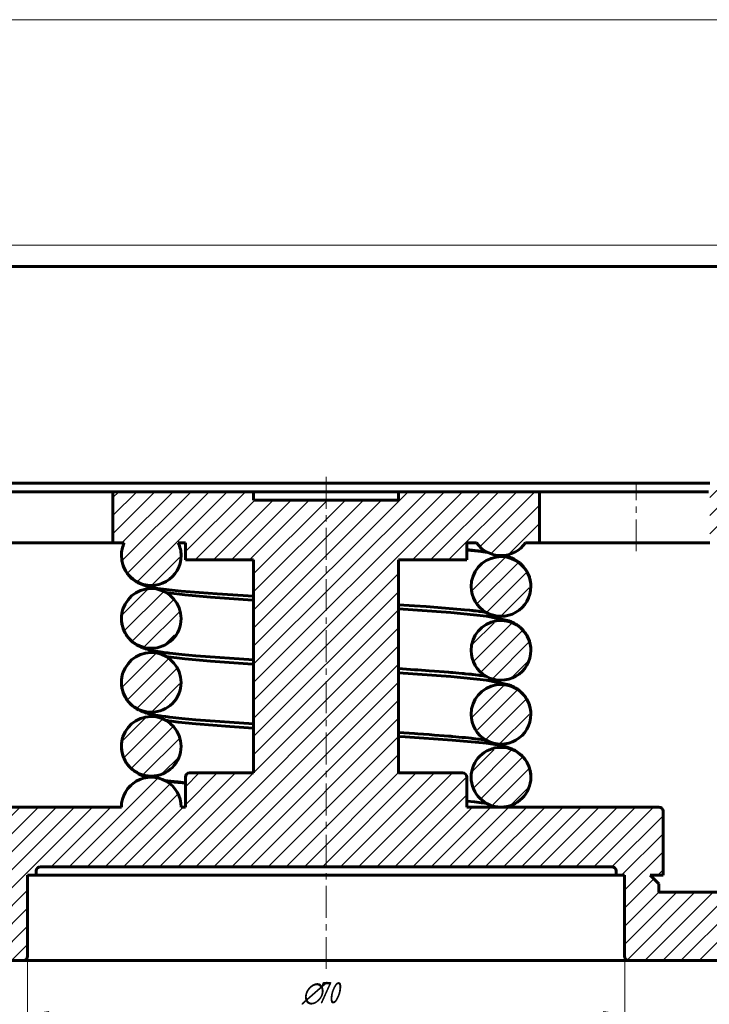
# Model space of a CAD drawing. Header units: millimetres. Extents: x 0 to 469, y 0 to 350.
# Tile 3 of 4: x 144 to 306, y 119 to 350. Entities that reach past the tile are written whole.
import ezdxf

# ---------------------------------------------------------------- set-up
doc = ezdxf.new("R2010")
doc.units = ezdxf.units.MM
for name, pattern in [('K5LT_AXLED', [12, 7.5, -1.5, 1.5, -1.5]), ('K5LT_BASIC', [0]), ('K5LT_THIN', [0]), ('K5LT_THIN_INCLUDED_TO_HATCHING', [0])]:
    doc.linetypes.add(name, pattern=pattern)
doc.layers.add('Системный слой', color=7, linetype='Continuous')
doc.layers.add('Системный слой (1)', color=7, linetype='Continuous', true_color=0x6c6c6c)
doc.styles.add('KDIMTEXTSTYLE', font='GOST_AU.SHX', dxfattribs={"width": 0.96, "oblique": 15, "height": 5})
doc.styles.add('KTEXTSTYLE', font='GOST_AU.SHX', dxfattribs={"width": 0.96, "height": 5})
doc.dimstyles.new('KDIMSTYLE (2.00)', dxfattribs={"dimtxt": 5, "dimasz": 1, "dimexe": 2, "dimexo": 0, "dimgap": 1, "dimtad": 1, "dimlfac": 0.5, "dimtxsty": 'KDIMTEXTSTYLE', "dimsah": 1, "dimcen": 0, "dimdle": 1, "dimadec": 0, "dimazin": 0, "dimtfac": 0.667, "dimtmove": 0, "dimatfit": 3, "dimfxl": 1, "dimtvp": 1, "dimtolj": 1, "dimtzin": 0, "dimarcsym": 0})

# ---------------------------------------------------------------- blocks, each defined once
blk = doc.blocks.new('U0')
at = {"layer": 'Системный слой (1)', "color": 143, "linetype": 'K5LT_BASIC', "lineweight": 60, "true_color": 0x33acca}
for start, end in [(154.6231, 180.0043), (0.0181, 25.3769), (180.0043, 0.0181)]:
    blk.add_arc((174.67, 224.17), 7, start, end, dxfattribs=at)
blk = doc.blocks.new('U1')
at = {"layer": 'Системный слой (1)', "color": 143, "linetype": 'K5LT_BASIC', "lineweight": 60, "true_color": 0x33acca}
for start, end in [(18.3359, 180.0089), (0.0988, 18.3359), (180.0089, 0.0988)]:
    blk.add_arc((256.67, 186.92), 7, start, end, dxfattribs=at)
blk = doc.blocks.new('U2')
at = {"layer": 'Системный слой (1)', "color": 143, "linetype": 'K5LT_BASIC', "lineweight": 60, "true_color": 0x33acca}
for start, end in [(0.0054, 161.6641), (161.6641, 180.0092), (180.0092, 0.0054)]:
    blk.add_arc((174.67, 194.42), 7, start, end, dxfattribs=at)
blk = doc.blocks.new('U3')
at = {"layer": 'Системный слой (1)', "color": 143, "linetype": 'K5LT_BASIC', "lineweight": 60, "true_color": 0x33acca}
for start, end in [(0.0054, 161.6641), (161.6641, 180.0092), (180.0092, 0.0054)]:
    blk.add_arc((174.67, 209.42), 7, start, end, dxfattribs=at)
blk = doc.blocks.new('U4')
at = {"layer": 'Системный слой (1)', "color": 143, "linetype": 'K5LT_BASIC', "lineweight": 60, "true_color": 0x33acca}
for start, end in [(18.3359, 180.0089), (0.0988, 18.3359), (180.0089, 0.0988)]:
    blk.add_arc((256.67, 201.92), 7, start, end, dxfattribs=at)
blk = doc.blocks.new('U5')
at = {"layer": 'Системный слой (1)', "color": 143, "linetype": 'K5LT_BASIC', "lineweight": 60, "true_color": 0x33acca}
for start, end in [(0.0079, 180.0058), (180.0058, 270), (270, 0.0079)]:
    blk.add_arc((256.67, 172.17), 7, start, end, dxfattribs=at)
blk = doc.blocks.new('U6')
at = {"layer": 'Системный слой (1)', "color": 143, "linetype": 'K5LT_BASIC', "lineweight": 60, "true_color": 0x33acca}
for start, end in [(18.3359, 180.0089), (0.0988, 18.3359), (180.0089, 0.0988)]:
    blk.add_arc((256.67, 216.92), 7, start, end, dxfattribs=at)
blk = doc.blocks.new('U7')
at = {"layer": 'Системный слой (1)', "color": 143, "linetype": 'K5LT_BASIC', "lineweight": 60, "true_color": 0x33acca}
for start, end in [(0.0054, 161.6641), (161.6641, 180.0092), (180.0092, 0.0054)]:
    blk.add_arc((174.67, 179.42), 7, start, end, dxfattribs=at)
blk = doc.blocks.new('U8')
at = {"layer": 'Системный слой (1)', "color": 143, "linetype": 'K5LT_BASIC', "lineweight": 60, "true_color": 0x33acca}
for p, q in [((234.21, 181.63), (232.67, 181.72)), ((245.23, 180.89), (234.21, 181.63)), ((253.27, 180.13), (245.23, 180.89)), ((256.3, 179.67), (253.27, 180.13)), ((257.65, 179.37), (256.3, 179.67)), ((258.37, 179.15), (257.65, 179.37)), ((258.76, 179.01), (258.37, 179.15)), ((258.97, 178.93), (258.76, 179.01)), ((259.08, 178.88), (258.97, 178.93)), ((259.13, 178.86), (259.08, 178.88)), ((259.2, 178.83), (259.13, 178.86)), ((259.21, 178.83), (259.2, 178.83)), ((259.23, 178.82), (259.21, 178.83)), ((259.24, 178.81), (259.23, 178.82)), ((259.25, 178.81), (259.24, 178.81)), ((259.28, 178.8), (259.25, 178.81)), ((259.3, 178.79), (259.28, 178.8)), ((259.31, 178.78), (259.3, 178.79)), ((259.32, 178.78), (259.31, 178.78)), ((259.33, 178.77), (259.32, 178.78)), ((259.32, 178.78), (259.32, 178.78)), ((259.35, 178.76), (259.33, 178.77)), ((259.38, 178.75), (259.35, 178.76)), ((259.39, 178.74), (259.38, 178.75)), ((259.42, 178.73), (259.39, 178.74)), ((259.46, 178.71), (259.42, 178.73)), ((259.71, 178.59), (259.46, 178.71)), ((259.89, 178.48), (259.71, 178.59)), ((259.99, 178.43), (259.89, 178.48)), ((260.04, 178.4), (259.99, 178.43)), ((260.06, 178.39), (260.04, 178.4)), ((260.07, 178.38), (260.06, 178.39)), ((260.08, 178.38), (260.07, 178.38)), ((260.09, 178.37), (260.08, 178.38)), ((260.08, 178.38), (260.08, 178.38)), ((260.1, 178.37), (260.09, 178.37)), ((260.09, 178.37), (260.09, 178.37)), ((260.1, 178.36), (260.1, 178.37)), ((260.1, 178.37), (260.1, 178.37)), ((260.11, 178.36), (260.1, 178.36)), ((260.44, 178.15), (260.11, 178.36)), ((260.11, 178.36), (260.11, 178.36)), ((261.41, 177.38), (260.44, 178.15)), ((261.88, 176.89), (261.41, 177.38)), ((262.1, 176.63), (261.88, 176.89)), ((262.21, 176.49), (262.1, 176.63)), ((262.26, 176.42), (262.21, 176.49)), ((262.29, 176.38), (262.26, 176.42)), ((262.3, 176.36), (262.29, 176.38)), ((262.52, 176.05), (262.3, 176.36)), ((262.71, 175.74), (262.52, 176.05)), ((262.79, 175.58), (262.71, 175.74)), ((262.84, 175.5), (262.79, 175.58)), ((262.86, 175.46), (262.84, 175.5)), ((262.87, 175.44), (262.86, 175.46)), ((263.04, 175.08), (262.87, 175.44)), ((263.18, 174.74), (263.04, 175.08)), ((263.25, 174.57), (263.18, 174.74)), ((263.28, 174.48), (263.25, 174.57)), ((263.3, 174.44), (263.28, 174.48)), ((263.3, 174.41), (263.3, 174.44)), ((263.42, 174.01), (263.3, 174.41)), ((263.51, 173.65), (263.42, 174.01)), ((263.55, 173.47), (263.51, 173.65)), ((263.56, 173.38), (263.55, 173.47)), ((263.57, 173.34), (263.56, 173.38)), ((263.57, 173.31), (263.57, 173.34)), ((263.67, 172.17), (263.57, 173.31))]:
    blk.add_line(p, q, dxfattribs=at)
blk = doc.blocks.new('U9')
at = {"layer": 'Системный слой (1)', "color": 143, "linetype": 'K5LT_BASIC', "lineweight": 60, "true_color": 0x33acca}
for p, q in [((167.69, 208.84), (167.67, 209.42)), ((167.74, 208.43), (167.69, 208.84)), ((167.77, 208.22), (167.74, 208.43)), ((167.79, 208.12), (167.77, 208.22)), ((167.8, 208.07), (167.79, 208.12)), ((167.8, 208.04), (167.8, 208.07)), ((167.89, 207.65), (167.8, 208.04)), ((167.99, 207.29), (167.89, 207.65)), ((168.05, 207.11), (167.99, 207.29)), ((168.08, 207.02), (168.05, 207.11)), ((168.1, 206.98), (168.08, 207.02)), ((168.1, 206.96), (168.1, 206.98)), ((168.25, 206.59), (168.1, 206.96)), ((168.41, 206.25), (168.25, 206.59)), ((168.49, 206.09), (168.41, 206.25)), ((168.53, 206.01), (168.49, 206.09)), ((168.56, 205.97), (168.53, 206.01)), ((168.57, 205.95), (168.56, 205.97)), ((168.75, 205.63), (168.57, 205.95)), ((168.96, 205.33), (168.75, 205.63)), ((169.06, 205.18), (168.96, 205.33)), ((169.12, 205.1), (169.06, 205.18)), ((169.15, 205.07), (169.12, 205.1)), ((169.16, 205.05), (169.15, 205.07)), ((169.45, 204.7), (169.16, 205.05)), ((169.67, 204.45), (169.45, 204.7)), ((169.78, 204.34), (169.67, 204.45)), ((169.84, 204.28), (169.78, 204.34)), ((169.87, 204.26), (169.84, 204.28)), ((169.88, 204.24), (169.87, 204.26)), ((170.04, 204.1), (169.88, 204.24)), ((170.28, 203.89), (170.04, 204.1)), ((170.4, 203.79), (170.28, 203.89)), ((170.47, 203.74), (170.4, 203.79)), ((170.5, 203.71), (170.47, 203.74)), ((170.51, 203.7), (170.5, 203.71)), ((170.52, 203.7), (170.51, 203.7)), ((170.54, 203.68), (170.52, 203.7)), ((170.57, 203.66), (170.54, 203.68)), ((170.59, 203.64), (170.57, 203.66)), ((170.6, 203.64), (170.59, 203.64)), ((170.6, 203.63), (170.6, 203.64)), ((170.67, 203.59), (170.6, 203.63)), ((170.78, 203.51), (170.67, 203.59)), ((170.83, 203.47), (170.78, 203.51)), ((170.86, 203.45), (170.83, 203.47)), ((170.87, 203.44), (170.86, 203.45)), ((171.19, 203.24), (170.87, 203.44)), ((171.53, 203.04), (171.19, 203.24)), ((171.69, 202.95), (171.53, 203.04)), ((171.77, 202.91), (171.69, 202.95)), ((171.81, 202.89), (171.77, 202.91)), ((171.83, 202.88), (171.81, 202.89)), ((172.2, 202.71), (171.83, 202.88)), ((172.52, 202.57), (172.2, 202.71)), ((172.67, 202.51), (172.52, 202.57)), ((172.75, 202.49), (172.67, 202.51)), ((172.79, 202.47), (172.75, 202.49)), ((172.8, 202.47), (172.79, 202.47)), ((173.17, 202.34), (172.8, 202.47)), ((173.43, 202.26), (173.17, 202.34)), ((173.55, 202.22), (173.43, 202.26)), ((173.61, 202.21), (173.55, 202.22)), ((173.64, 202.2), (173.61, 202.21)), ((173.66, 202.19), (173.64, 202.2)), ((173.72, 202.18), (173.66, 202.19)), ((173.83, 202.15), (173.72, 202.18)), ((173.89, 202.13), (173.83, 202.15)), ((173.94, 202.12), (173.89, 202.13)), ((174.01, 202.1), (173.94, 202.12)), ((174.05, 202.09), (174.01, 202.1)), ((174.12, 202.07), (174.05, 202.09)), ((174.21, 202.05), (174.12, 202.07)), ((174.25, 202.04), (174.21, 202.05)), ((174.27, 202.04), (174.25, 202.04)), ((174.44, 202), (174.27, 202.04)), ((175.69, 201.74), (174.44, 202)), ((176.24, 201.65), (175.69, 201.74)), ((176.76, 201.57), (176.24, 201.65)), ((177.02, 201.53), (176.76, 201.57)), ((177.16, 201.51), (177.02, 201.53)), ((177.23, 201.5), (177.16, 201.51)), ((177.26, 201.5), (177.23, 201.5)), ((178, 201.39), (177.26, 201.5)), ((178.54, 201.32), (178, 201.39)), ((178.82, 201.29), (178.54, 201.32)), ((178.97, 201.27), (178.82, 201.29)), ((179.04, 201.26), (178.97, 201.27)), ((181.8, 200.96), (179.04, 201.26)), ((185.14, 200.66), (181.8, 200.96)), ((198.67, 199.69), (185.14, 200.66)), ((236.42, 197.4), (232.67, 197.65)), ((237.17, 197.35), (236.42, 197.4)), ((239.83, 197.16), (237.17, 197.35)), ((241.09, 197.06), (239.83, 197.16)), ((243.34, 196.89), (241.09, 197.06)), ((244.4, 196.8), (243.34, 196.89)), ((244.92, 196.76), (244.4, 196.8)), ((245.17, 196.74), (244.92, 196.76)), ((245.3, 196.73), (245.17, 196.74)), ((245.36, 196.72), (245.3, 196.73)), ((246.75, 196.6), (245.36, 196.72)), ((247.58, 196.52), (246.75, 196.6)), ((247.98, 196.48), (247.58, 196.52)), ((248.18, 196.46), (247.98, 196.48)), ((248.27, 196.45), (248.18, 196.46)), ((248.32, 196.45), (248.27, 196.45)), ((249.04, 196.37), (248.32, 196.45)), ((249.64, 196.31), (249.04, 196.37)), ((249.94, 196.28), (249.64, 196.31)), ((250.08, 196.26), (249.94, 196.28)), ((250.15, 196.25), (250.08, 196.26)), ((250.18, 196.25), (250.15, 196.25)), ((250.73, 196.18), (250.18, 196.25)), ((251.26, 196.12), (250.73, 196.18)), ((251.52, 196.09), (251.26, 196.12)), ((251.64, 196.07), (251.52, 196.09)), ((251.7, 196.06), (251.64, 196.07)), ((251.73, 196.06), (251.7, 196.06)), ((252.13, 196), (251.73, 196.06)), ((252.63, 195.93), (252.13, 196)), ((252.85, 195.89), (252.63, 195.93)), ((252.96, 195.87), (252.85, 195.89)), ((253.01, 195.87), (252.96, 195.87)), ((253.03, 195.86), (253.01, 195.87)), ((253.04, 195.86), (253.03, 195.86)), ((253.07, 195.86), (253.04, 195.86)), ((253.08, 195.85), (253.07, 195.86)), ((253.09, 195.85), (253.08, 195.85)), ((253.1, 195.85), (253.09, 195.85)), ((253.11, 195.85), (253.1, 195.85)), ((253.1, 195.85), (253.1, 195.85)), ((253.12, 195.85), (253.11, 195.85)), ((253.11, 195.85), (253.11, 195.85)), ((253.14, 195.84), (253.12, 195.85)), ((253.16, 195.84), (253.14, 195.84)), ((253.21, 195.83), (253.16, 195.84))]:
    blk.add_line(p, q, dxfattribs=at)
blk = doc.blocks.new('U10')
at = {"layer": 'Системный слой (1)', "color": 143, "linetype": 'K5LT_BASIC', "lineweight": 60, "true_color": 0x33acca}
for p, q in [((177.98, 171.34), (178, 171.33)), ((178, 171.33), (178.02, 171.33)), ((178.02, 171.33), (178.02, 171.33)), ((178.02, 171.33), (178.03, 171.33)), ((178.03, 171.33), (178.03, 171.33)), ((178.03, 171.33), (178.03, 171.33)), ((178.03, 171.33), (178.03, 171.33)), ((178.03, 171.33), (178.04, 171.33)), ((178.04, 171.33), (178.04, 171.33)), ((178.04, 171.33), (178.05, 171.32)), ((178.05, 171.32), (178.06, 171.32)), ((178.06, 171.32), (178.07, 171.32)), ((178.07, 171.32), (178.07, 171.32)), ((178.07, 171.32), (178.09, 171.32)), ((178.09, 171.32), (178.12, 171.31)), ((178.12, 171.31), (178.18, 171.3)), ((178.18, 171.3), (178.31, 171.28)), ((178.31, 171.28), (178.6, 171.24)), ((178.6, 171.24), (179.25, 171.15)), ((179.25, 171.15), (179.28, 171.15)), ((179.28, 171.15), (179.33, 171.14)), ((179.33, 171.14), (179.44, 171.12)), ((179.44, 171.12), (179.66, 171.1)), ((179.66, 171.1), (180.12, 171.04)), ((180.12, 171.04), (180.54, 170.99)), ((180.54, 170.99), (180.56, 170.99)), ((180.56, 170.99), (180.62, 170.98)), ((180.62, 170.98), (180.74, 170.97)), ((180.74, 170.97), (180.98, 170.94)), ((180.98, 170.94), (181.48, 170.89)), ((181.48, 170.89), (182.51, 170.79)), ((182.51, 170.79), (182.67, 170.77))]:
    blk.add_line(p, q, dxfattribs=at)
blk = doc.blocks.new('U11')
at = {"layer": 'Системный слой (1)', "color": 143, "linetype": 'K5LT_BASIC', "lineweight": 60, "true_color": 0x33acca}
for p, q in [((178.12, 215.51), (182.53, 214.94)), ((182.53, 214.94), (188.53, 214.41)), ((188.53, 214.41), (197.34, 213.78)), ((197.34, 213.78), (198.43, 213.71)), ((198.43, 213.71), (198.57, 213.7)), ((198.57, 213.7), (198.67, 213.69)), ((232.67, 211.65), (244.92, 210.78)), ((244.92, 210.78), (253.27, 209.95)), ((253.27, 209.95), (258.61, 208.84)), ((258.61, 208.84), (258.97, 208.7)), ((258.97, 208.7), (259.13, 208.63)), ((259.13, 208.63), (259.15, 208.62)), ((259.15, 208.62), (259.19, 208.6)), ((259.19, 208.6), (259.27, 208.57)), ((259.27, 208.57), (259.43, 208.49)), ((259.43, 208.49), (259.76, 208.32)), ((259.76, 208.32), (260.15, 208.1)), ((260.15, 208.1), (260.16, 208.09)), ((260.16, 208.09), (260.19, 208.07)), ((260.19, 208.07), (260.25, 208.04)), ((260.25, 208.04), (260.36, 207.96)), ((260.36, 207.96), (260.4, 207.94)), ((260.4, 207.94), (260.41, 207.93)), ((260.41, 207.93), (260.42, 207.92)), ((260.42, 207.92), (260.44, 207.91)), ((260.44, 207.91), (260.49, 207.88)), ((260.49, 207.88), (260.59, 207.81)), ((260.59, 207.81), (260.69, 207.73)), ((260.69, 207.73), (260.7, 207.73)), ((260.7, 207.73), (260.71, 207.72)), ((260.71, 207.72), (260.72, 207.71)), ((260.72, 207.71), (260.76, 207.69)), ((260.76, 207.69), (260.77, 207.68)), ((260.77, 207.68), (260.77, 207.68)), ((260.77, 207.68), (260.78, 207.67)), ((260.78, 207.67), (260.79, 207.66)), ((260.79, 207.66), (260.81, 207.65)), ((260.81, 207.65), (260.85, 207.62)), ((260.85, 207.62), (260.85, 207.61)), ((260.85, 207.61), (260.86, 207.6)), ((260.86, 207.6), (260.89, 207.59)), ((260.89, 207.59), (260.93, 207.55)), ((260.93, 207.55), (261.02, 207.47)), ((261.02, 207.47), (261.21, 207.32)), ((261.21, 207.32), (261.57, 206.97)), ((261.57, 206.97), (261.64, 206.9)), ((261.64, 206.9), (261.66, 206.89)), ((261.66, 206.89), (261.69, 206.85)), ((261.69, 206.85), (261.75, 206.79)), ((261.75, 206.79), (261.87, 206.66)), ((261.87, 206.66), (262.11, 206.37)), ((262.11, 206.37), (262.32, 206.08)), ((262.32, 206.08), (262.34, 206.07)), ((262.34, 206.07), (262.36, 206.03)), ((262.36, 206.03), (262.41, 205.96)), ((262.41, 205.96), (262.52, 205.8)), ((262.52, 205.8), (262.71, 205.49)), ((262.71, 205.49), (262.89, 205.16)), ((262.89, 205.16), (262.9, 205.13)), ((262.9, 205.13), (262.92, 205.09)), ((262.92, 205.09), (262.96, 205.01)), ((262.96, 205.01), (263.04, 204.85)), ((263.04, 204.85), (263.18, 204.51)), ((263.18, 204.51), (263.3, 204.16))]:
    blk.add_line(p, q, dxfattribs=at)
blk = doc.blocks.new('U12')
at = {"layer": 'Системный слой (1)', "color": 143, "linetype": 'K5LT_BASIC', "lineweight": 60, "true_color": 0x33acca}
for p, q in [((167.69, 193.84), (167.67, 194.42)), ((167.74, 193.43), (167.69, 193.84)), ((167.77, 193.22), (167.74, 193.43)), ((167.79, 193.12), (167.77, 193.22)), ((167.8, 193.07), (167.79, 193.12)), ((167.8, 193.04), (167.8, 193.07)), ((167.89, 192.65), (167.8, 193.04)), ((167.99, 192.29), (167.89, 192.65)), ((168.05, 192.11), (167.99, 192.29)), ((168.08, 192.02), (168.05, 192.11)), ((168.1, 191.98), (168.08, 192.02)), ((168.1, 191.96), (168.1, 191.98)), ((168.25, 191.59), (168.1, 191.96)), ((168.41, 191.25), (168.25, 191.59)), ((168.49, 191.09), (168.41, 191.25)), ((168.53, 191.01), (168.49, 191.09)), ((168.56, 190.97), (168.53, 191.01)), ((168.57, 190.95), (168.56, 190.97)), ((168.75, 190.63), (168.57, 190.95)), ((168.96, 190.33), (168.75, 190.63)), ((169.06, 190.18), (168.96, 190.33)), ((169.12, 190.1), (169.06, 190.18)), ((169.15, 190.07), (169.12, 190.1)), ((169.16, 190.05), (169.15, 190.07)), ((169.45, 189.7), (169.16, 190.05)), ((169.67, 189.45), (169.45, 189.7)), ((169.78, 189.34), (169.67, 189.45)), ((169.84, 189.28), (169.78, 189.34)), ((169.87, 189.26), (169.84, 189.28)), ((169.88, 189.24), (169.87, 189.26)), ((170.04, 189.1), (169.88, 189.24)), ((170.28, 188.89), (170.04, 189.1)), ((170.4, 188.79), (170.28, 188.89)), ((170.47, 188.74), (170.4, 188.79)), ((170.5, 188.71), (170.47, 188.74)), ((170.51, 188.7), (170.5, 188.71)), ((170.52, 188.7), (170.51, 188.7)), ((170.54, 188.68), (170.52, 188.7)), ((170.57, 188.66), (170.54, 188.68)), ((170.59, 188.64), (170.57, 188.66)), ((170.6, 188.64), (170.59, 188.64)), ((170.6, 188.63), (170.6, 188.64)), ((170.67, 188.59), (170.6, 188.63)), ((170.78, 188.51), (170.67, 188.59)), ((170.83, 188.47), (170.78, 188.51)), ((170.86, 188.45), (170.83, 188.47)), ((170.87, 188.44), (170.86, 188.45)), ((171.19, 188.24), (170.87, 188.44)), ((171.53, 188.04), (171.19, 188.24)), ((171.69, 187.95), (171.53, 188.04)), ((171.77, 187.91), (171.69, 187.95)), ((171.81, 187.89), (171.77, 187.91)), ((171.83, 187.88), (171.81, 187.89)), ((172.2, 187.71), (171.83, 187.88)), ((172.52, 187.57), (172.2, 187.71)), ((172.67, 187.51), (172.52, 187.57)), ((172.75, 187.49), (172.67, 187.51)), ((172.79, 187.47), (172.75, 187.49)), ((172.8, 187.47), (172.79, 187.47)), ((173.17, 187.34), (172.8, 187.47)), ((173.43, 187.26), (173.17, 187.34)), ((173.55, 187.22), (173.43, 187.26)), ((173.61, 187.21), (173.55, 187.22)), ((173.64, 187.2), (173.61, 187.21)), ((173.66, 187.19), (173.64, 187.2)), ((173.72, 187.18), (173.66, 187.19)), ((173.83, 187.15), (173.72, 187.18)), ((173.89, 187.13), (173.83, 187.15)), ((173.94, 187.12), (173.89, 187.13)), ((174.01, 187.1), (173.94, 187.12)), ((174.05, 187.09), (174.01, 187.1)), ((174.12, 187.07), (174.05, 187.09)), ((174.21, 187.05), (174.12, 187.07)), ((174.25, 187.04), (174.21, 187.05)), ((174.27, 187.04), (174.25, 187.04)), ((174.44, 187), (174.27, 187.04)), ((175.69, 186.74), (174.44, 187)), ((176.24, 186.65), (175.69, 186.74)), ((176.76, 186.57), (176.24, 186.65)), ((177.02, 186.53), (176.76, 186.57)), ((177.16, 186.51), (177.02, 186.53)), ((177.23, 186.5), (177.16, 186.51)), ((177.26, 186.5), (177.23, 186.5)), ((178, 186.39), (177.26, 186.5)), ((178.54, 186.32), (178, 186.39)), ((178.82, 186.29), (178.54, 186.32)), ((178.97, 186.27), (178.82, 186.29)), ((179.04, 186.26), (178.97, 186.27)), ((181.8, 185.96), (179.04, 186.26)), ((185.14, 185.66), (181.8, 185.96)), ((198.67, 184.69), (185.14, 185.66)), ((236.42, 182.4), (232.67, 182.65)), ((237.17, 182.35), (236.42, 182.4)), ((239.83, 182.16), (237.17, 182.35)), ((241.09, 182.06), (239.83, 182.16)), ((243.34, 181.89), (241.09, 182.06)), ((244.4, 181.8), (243.34, 181.89)), ((244.92, 181.76), (244.4, 181.8)), ((245.17, 181.74), (244.92, 181.76)), ((245.3, 181.73), (245.17, 181.74)), ((245.36, 181.72), (245.3, 181.73)), ((246.75, 181.6), (245.36, 181.72)), ((247.58, 181.52), (246.75, 181.6)), ((247.98, 181.48), (247.58, 181.52)), ((248.18, 181.46), (247.98, 181.48)), ((248.27, 181.45), (248.18, 181.46)), ((248.32, 181.45), (248.27, 181.45)), ((249.04, 181.37), (248.32, 181.45)), ((249.64, 181.31), (249.04, 181.37)), ((249.94, 181.28), (249.64, 181.31)), ((250.08, 181.26), (249.94, 181.28)), ((250.15, 181.25), (250.08, 181.26)), ((250.18, 181.25), (250.15, 181.25)), ((250.73, 181.18), (250.18, 181.25)), ((251.26, 181.12), (250.73, 181.18)), ((251.52, 181.09), (251.26, 181.12)), ((251.64, 181.07), (251.52, 181.09)), ((251.7, 181.06), (251.64, 181.07)), ((251.73, 181.06), (251.7, 181.06)), ((252.13, 181), (251.73, 181.06)), ((252.63, 180.93), (252.13, 181)), ((252.85, 180.89), (252.63, 180.93)), ((252.96, 180.87), (252.85, 180.89)), ((253.01, 180.87), (252.96, 180.87)), ((253.03, 180.86), (253.01, 180.87)), ((253.04, 180.86), (253.03, 180.86)), ((253.07, 180.86), (253.04, 180.86)), ((253.08, 180.85), (253.07, 180.86)), ((253.09, 180.85), (253.08, 180.85)), ((253.1, 180.85), (253.09, 180.85)), ((253.11, 180.85), (253.1, 180.85)), ((253.1, 180.85), (253.1, 180.85)), ((253.12, 180.85), (253.11, 180.85)), ((253.11, 180.85), (253.11, 180.85)), ((253.14, 180.84), (253.12, 180.85)), ((253.16, 180.84), (253.14, 180.84)), ((253.21, 180.83), (253.16, 180.84))]:
    blk.add_line(p, q, dxfattribs=at)
blk = doc.blocks.new('U13')
at = {"layer": 'Системный слой (1)', "color": 143, "linetype": 'K5LT_BASIC', "lineweight": 60, "true_color": 0x33acca}
for p, q in [((167.67, 179.42), (167.76, 178.27)), ((167.76, 178.27), (167.76, 178.25)), ((167.76, 178.25), (167.77, 178.2)), ((167.77, 178.2), (167.79, 178.11)), ((167.79, 178.11), (167.82, 177.93)), ((167.82, 177.93), (167.91, 177.56)), ((167.91, 177.56), (168.03, 177.18)), ((168.03, 177.18), (168.04, 177.15)), ((168.04, 177.15), (168.05, 177.11)), ((168.05, 177.11), (168.08, 177.02)), ((168.08, 177.02), (168.15, 176.85)), ((168.15, 176.85), (168.29, 176.51)), ((168.29, 176.51), (168.46, 176.15)), ((168.46, 176.15), (168.47, 176.13)), ((168.47, 176.13), (168.49, 176.09)), ((168.49, 176.09), (168.54, 176.01)), ((168.54, 176.01), (168.63, 175.85)), ((168.63, 175.85), (168.81, 175.54)), ((168.81, 175.54), (169.22, 174.97)), ((169.22, 174.97), (169.44, 174.7)), ((169.44, 174.7), (169.7, 174.42)), ((169.7, 174.42), (170.2, 173.95)), ((170.2, 173.95), (171.42, 173.1)), ((171.42, 173.1), (171.66, 172.97)), ((171.66, 172.97), (171.99, 172.81)), ((171.99, 172.81), (172.68, 172.51)), ((172.68, 172.51), (173.88, 172.13)), ((173.88, 172.13), (173.9, 172.13)), ((177.82, 171.42), (179.28, 171.24)), ((179.28, 171.24), (180.9, 171.06)), ((180.9, 171.06), (182.67, 170.88))]:
    blk.add_line(p, q, dxfattribs=at)
blk = doc.blocks.new('U14')
at = {"layer": 'Системный слой (1)', "color": 143, "linetype": 'K5LT_BASIC', "lineweight": 60, "true_color": 0x33acca}
for p, q in [((178.12, 200.51), (182.53, 199.94)), ((182.53, 199.94), (188.53, 199.41)), ((188.53, 199.41), (197.34, 198.78)), ((197.34, 198.78), (198.43, 198.71)), ((198.43, 198.71), (198.57, 198.7)), ((198.57, 198.7), (198.67, 198.69)), ((232.67, 196.65), (244.92, 195.78)), ((244.92, 195.78), (253.27, 194.95)), ((253.27, 194.95), (258.61, 193.84)), ((258.61, 193.84), (258.97, 193.7)), ((258.97, 193.7), (259.13, 193.63)), ((259.13, 193.63), (259.15, 193.62)), ((259.15, 193.62), (259.19, 193.6)), ((259.19, 193.6), (259.27, 193.57)), ((259.27, 193.57), (259.43, 193.49)), ((259.43, 193.49), (259.76, 193.32)), ((259.76, 193.32), (260.15, 193.1)), ((260.15, 193.1), (260.16, 193.09)), ((260.16, 193.09), (260.19, 193.07)), ((260.19, 193.07), (260.25, 193.04)), ((260.25, 193.04), (260.36, 192.96)), ((260.36, 192.96), (260.4, 192.94)), ((260.4, 192.94), (260.41, 192.93)), ((260.41, 192.93), (260.42, 192.92)), ((260.42, 192.92), (260.44, 192.91)), ((260.44, 192.91), (260.49, 192.88)), ((260.49, 192.88), (260.59, 192.81)), ((260.59, 192.81), (260.69, 192.73)), ((260.69, 192.73), (260.7, 192.73)), ((260.7, 192.73), (260.71, 192.72)), ((260.71, 192.72), (260.72, 192.71)), ((260.72, 192.71), (260.76, 192.69)), ((260.76, 192.69), (260.77, 192.68)), ((260.77, 192.68), (260.77, 192.68)), ((260.77, 192.68), (260.78, 192.67)), ((260.78, 192.67), (260.79, 192.66)), ((260.79, 192.66), (260.81, 192.65)), ((260.81, 192.65), (260.85, 192.62)), ((260.85, 192.62), (260.85, 192.61)), ((260.85, 192.61), (260.86, 192.6)), ((260.86, 192.6), (260.89, 192.59)), ((260.89, 192.59), (260.93, 192.55)), ((260.93, 192.55), (261.02, 192.47)), ((261.02, 192.47), (261.21, 192.32)), ((261.21, 192.32), (261.57, 191.97)), ((261.57, 191.97), (261.64, 191.9)), ((261.64, 191.9), (261.66, 191.89)), ((261.66, 191.89), (261.69, 191.85)), ((261.69, 191.85), (261.75, 191.79)), ((261.75, 191.79), (261.87, 191.66)), ((261.87, 191.66), (262.11, 191.37)), ((262.11, 191.37), (262.32, 191.08)), ((262.32, 191.08), (262.34, 191.07)), ((262.34, 191.07), (262.36, 191.03)), ((262.36, 191.03), (262.41, 190.96)), ((262.41, 190.96), (262.52, 190.8)), ((262.52, 190.8), (262.71, 190.49)), ((262.71, 190.49), (262.89, 190.16)), ((262.89, 190.16), (262.9, 190.13)), ((262.9, 190.13), (262.92, 190.09)), ((262.92, 190.09), (262.96, 190.01)), ((262.96, 190.01), (263.04, 189.85)), ((263.04, 189.85), (263.18, 189.51)), ((263.18, 189.51), (263.3, 189.16))]:
    blk.add_line(p, q, dxfattribs=at)
blk = doc.blocks.new('U15')
at = {"layer": 'Системный слой (1)', "color": 143, "linetype": 'K5LT_BASIC', "lineweight": 60, "true_color": 0x33acca}
for p, q in [((167.67, 224.17), (167.75, 223.07)), ((167.75, 223.07), (167.76, 223.05)), ((167.76, 223.05), (167.76, 223)), ((167.76, 223), (167.78, 222.91)), ((167.78, 222.91), (167.81, 222.73)), ((167.81, 222.73), (167.89, 222.38)), ((167.89, 222.38), (168, 222.01)), ((168, 222.01), (168.01, 221.99)), ((168.01, 221.99), (168.02, 221.95)), ((168.02, 221.95), (168.05, 221.86)), ((168.05, 221.86), (168.11, 221.7)), ((168.11, 221.7), (168.24, 221.36)), ((168.24, 221.36), (168.41, 221.01)), ((168.41, 221.01), (168.42, 220.99)), ((168.42, 220.99), (168.44, 220.95)), ((168.44, 220.95), (168.48, 220.87)), ((168.48, 220.87), (168.56, 220.71)), ((168.56, 220.71), (168.74, 220.41)), ((168.74, 220.41), (168.95, 220.09)), ((168.95, 220.09), (168.96, 220.07)), ((168.96, 220.07), (168.99, 220.04)), ((168.99, 220.04), (169.04, 219.97)), ((169.04, 219.97), (169.14, 219.83)), ((169.14, 219.83), (169.36, 219.56)), ((169.36, 219.56), (169.61, 219.28)), ((169.61, 219.28), (169.62, 219.27)), ((169.62, 219.27), (169.65, 219.24)), ((169.65, 219.24), (169.71, 219.17)), ((169.71, 219.17), (169.83, 219.05)), ((169.83, 219.05), (170.07, 218.83)), ((170.07, 218.83), (170.55, 218.43)), ((170.55, 218.43), (170.78, 218.27)), ((170.78, 218.27), (171.11, 218.05)), ((171.11, 218.05), (171.13, 218.04)), ((171.13, 218.04), (171.16, 218.02)), ((171.16, 218.02), (171.21, 217.98)), ((171.21, 217.98), (171.32, 217.92)), ((171.32, 217.92), (171.54, 217.8)), ((171.54, 217.8), (171.94, 217.59)), ((171.94, 217.59), (172.67, 217.29)), ((172.67, 217.29), (173.88, 216.92)), ((173.88, 216.92), (176.17, 216.47)), ((176.17, 216.47), (181.67, 215.83)), ((181.67, 215.83), (190.09, 215.16)), ((190.09, 215.16), (198.67, 214.62))]:
    blk.add_line(p, q, dxfattribs=at)
blk = doc.blocks.new('U16')
at = {"layer": 'Системный слой (1)', "color": 143, "linetype": 'K5LT_BASIC', "lineweight": 60, "true_color": 0x33acca}
for p, q in [((248.67, 225.46), (250.44, 225.28)), ((250.44, 225.28), (252.05, 225.1)), ((252.05, 225.1), (253.51, 224.92)), ((257.43, 224.21), (259.1, 223.65)), ((259.1, 223.65), (259.79, 223.31)), ((259.79, 223.31), (260.15, 223.1)), ((260.15, 223.1), (260.41, 222.93)), ((260.41, 222.93), (260.6, 222.8)), ((260.6, 222.8), (260.7, 222.73)), ((260.7, 222.73), (260.8, 222.65)), ((260.8, 222.65), (260.82, 222.64)), ((260.82, 222.64), (260.86, 222.61)), ((260.86, 222.61), (260.87, 222.6)), ((260.87, 222.6), (260.88, 222.59)), ((260.88, 222.59), (260.92, 222.56)), ((260.92, 222.56), (261, 222.5)), ((261, 222.5), (261.14, 222.37)), ((261.14, 222.37), (261.44, 222.11)), ((261.44, 222.11), (261.65, 221.89)), ((261.65, 221.89), (261.67, 221.88)), ((261.67, 221.88), (261.7, 221.85)), ((261.7, 221.85), (261.76, 221.78)), ((261.76, 221.78), (261.88, 221.65)), ((261.88, 221.65), (262.11, 221.37)), ((262.11, 221.37), (262.33, 221.08)), ((262.33, 221.08), (262.34, 221.06)), ((262.34, 221.06), (262.37, 221.02)), ((262.37, 221.02), (262.42, 220.95)), ((262.42, 220.95), (262.52, 220.79)), ((262.52, 220.79), (262.71, 220.48)), ((262.71, 220.48), (262.89, 220.14)), ((262.89, 220.14), (262.9, 220.12)), ((262.9, 220.12), (262.92, 220.08)), ((262.92, 220.08), (262.96, 220)), ((262.96, 220), (263.04, 219.84)), ((263.04, 219.84), (263.18, 219.51)), ((263.18, 219.51), (263.3, 219.16))]:
    blk.add_line(p, q, dxfattribs=at)
blk = doc.blocks.new('U17')
at = {"layer": 'Системный слой (1)', "color": 143, "linetype": 'K5LT_BASIC', "lineweight": 60, "true_color": 0x33acca}
for p, q in [((236.37, 212.4), (232.67, 212.65)), ((239.1, 212.21), (236.37, 212.4)), ((245.45, 211.71), (239.1, 212.21)), ((248.11, 211.47), (245.45, 211.71)), ((249.29, 211.35), (248.11, 211.47)), ((249.84, 211.29), (249.29, 211.35)), ((250.11, 211.26), (249.84, 211.29)), ((250.24, 211.24), (250.11, 211.26)), ((250.3, 211.24), (250.24, 211.24)), ((250.33, 211.23), (250.3, 211.24)), ((250.79, 211.18), (250.33, 211.23)), ((251.3, 211.11), (250.79, 211.18)), ((251.54, 211.08), (251.3, 211.11)), ((251.66, 211.07), (251.54, 211.08)), ((251.72, 211.06), (251.66, 211.07)), ((251.75, 211.05), (251.72, 211.06)), ((252.45, 210.95), (251.75, 211.05)), ((252.77, 210.9), (252.45, 210.95)), ((252.92, 210.88), (252.77, 210.9)), ((252.99, 210.87), (252.92, 210.88)), ((253.02, 210.86), (252.99, 210.87)), ((253.04, 210.86), (253.02, 210.86)), ((253.05, 210.86), (253.04, 210.86)), ((253.07, 210.85), (253.05, 210.86)), ((253.08, 210.85), (253.07, 210.85)), ((253.09, 210.85), (253.08, 210.85)), ((253.1, 210.85), (253.09, 210.85)), ((253.11, 210.85), (253.1, 210.85)), ((253.12, 210.85), (253.11, 210.85)), ((253.11, 210.85), (253.11, 210.85)), ((253.14, 210.84), (253.12, 210.85)), ((253.16, 210.84), (253.14, 210.84)), ((253.21, 210.83), (253.16, 210.84))]:
    blk.add_line(p, q, dxfattribs=at)
blk = doc.blocks.new('U18')
at = {"layer": 'Системный слой (1)', "color": 143, "linetype": 'K5LT_BASIC', "lineweight": 60, "true_color": 0x33acca}
for p, q in [((248.68, 166.56), (248.67, 166.56)), ((248.67, 166.56), (248.67, 166.56)), ((248.67, 166.56), (248.67, 166.56)), ((248.67, 166.56), (248.67, 166.56)), ((248.67, 166.56), (248.67, 166.56)), ((248.67, 166.56), (248.67, 166.56)), ((248.67, 166.56), (248.67, 166.56)), ((248.67, 166.56), (248.67, 166.56)), ((248.67, 166.56), (248.67, 166.56)), ((250.43, 166.39), (248.68, 166.56)), ((252.06, 166.19), (250.43, 166.39)), ((252.77, 166.09), (252.06, 166.19)), ((253.09, 166.05), (252.77, 166.09)), ((253.22, 166.02), (253.09, 166.05)), ((253.29, 166.01), (253.22, 166.02)), ((253.32, 166.01), (253.29, 166.01)), ((253.34, 166), (253.32, 166.01)), ((253.35, 166), (253.34, 166)), ((253.36, 166), (253.35, 166)), ((253.35, 166), (253.35, 166)), ((253.35, 166), (253.35, 166)), ((253.36, 166), (253.36, 166)), ((253.36, 166), (253.36, 166)), ((253.36, 166), (253.36, 166)), ((253.36, 166), (253.36, 166))]:
    blk.add_line(p, q, dxfattribs=at)
blk = doc.blocks.new('U19')
at = {"layer": 'Системный слой (1)', "color": 143, "linetype": 'K5LT_BASIC', "lineweight": 60, "true_color": 0x33acca}
for p, q in [((248.67, 225.56), (250.61, 225.37)), ((250.61, 225.37), (252.19, 225.17)), ((252.19, 225.17), (253.36, 225))]:
    blk.add_line(p, q, dxfattribs=at)
blk = doc.blocks.new('U20')
at = {"layer": 'Системный слой (1)', "color": 143, "linetype": 'K5LT_BASIC', "lineweight": 60, "true_color": 0x33acca}
for p, q in [((178.12, 185.51), (178.15, 185.5)), ((178.15, 185.5), (178.16, 185.5)), ((178.16, 185.5), (178.17, 185.5)), ((178.17, 185.5), (178.18, 185.5)), ((178.18, 185.5), (178.2, 185.49)), ((178.2, 185.49), (178.23, 185.49)), ((178.23, 185.49), (178.26, 185.48)), ((178.26, 185.48), (178.32, 185.47)), ((178.32, 185.47), (178.45, 185.45)), ((178.45, 185.45), (178.73, 185.41)), ((178.73, 185.41), (179.38, 185.31)), ((179.38, 185.31), (180.97, 185.11)), ((180.97, 185.11), (185.13, 184.69)), ((185.13, 184.69), (193.1, 184.07)), ((193.1, 184.07), (198.59, 183.7)), ((198.59, 183.7), (198.67, 183.69))]:
    blk.add_line(p, q, dxfattribs=at)
blk = doc.blocks.new('U21')
at = {"layer": 'Системный слой (1)', "color": 7, "linetype": 'K5LT_THIN_INCLUDED_TO_HATCHING', "lineweight": 18, "true_color": 0xffffff}
blk.add_line((37.1, 349.92), (469.1, 349.92), dxfattribs=at)
blk = doc.blocks.new('D0')
at = {"layer": 'Системный слой (1)'}
for points in [[(77.67, 103.78), (82.67, 104.44), (82.17, 103.78), (82.67, 103.13)], [(353.67, 103.78), (348.67, 104.44), (349.17, 103.78), (348.67, 103.13)]]:
    blk.add_hatch(color=7, dxfattribs=at).paths.add_polyline_path(points)
at = {"layer": 'Системный слой (1)', "color": 7, "linetype": 'K5LT_THIN', "lineweight": 18, "true_color": 0xffffff}
for p, q in [((77.67, 142.17), (77.67, 101.78)), ((353.67, 142.17), (353.67, 101.78)), ((77.67, 103.78), (82.67, 104.44)), ((82.67, 104.44), (82.17, 103.78)), ((349.17, 103.78), (348.67, 104.44)), ((348.67, 104.44), (353.67, 103.78)), ((82.67, 103.13), (77.67, 103.78)), ((82.17, 103.78), (82.67, 103.13)), ((353.67, 103.78), (348.67, 103.13)), ((348.67, 103.13), (349.17, 103.78))]:
    blk.add_line(p, q, dxfattribs=at)
blk.add_wipeout([(209, 104.78), (209, 112.17), (221.8, 112.17), (221.8, 104.78)]).dxf.layer = 'Системный слой (1)'
blk.add_line((77.67, 103.78), (353.67, 103.78), dxfattribs=at)
at = {"layer": 'Системный слой (1)', "color": 7, "char_height": 5, "attachment_point": 1, "style": 'KTEXTSTYLE'}
for s, insert in [('\\H5.0;\\W1.000;\\Q15;\\Q15;\\W0.965;∅', (209, 111.37)), ('\\H5.0;\\W1.000;\\Q15;\\Q15;\\W0.965;138', (212.31, 111.37))]:
    blk.add_mtext(s, dxfattribs=dict(at, insert=insert))
blk = doc.blocks.new('KDIMARROW_01')
at = {"layer": 'Системный слой'}
blk.add_hatch(color=0, dxfattribs=at).paths.add_polyline_path([(0, 0), (-5, 0.66), (-4.5, 0), (-5, -0.66)])
at = {"layer": 'Системный слой', "color": 0, "linetype": 'K5LT_THIN', "lineweight": 18}
for p, q in [((-4.5, 0), (-5, 0.66)), ((-5, 0.66), (0, 0)), ((0, 0), (-5, -0.66)), ((-5, -0.66), (-4.5, 0))]:
    blk.add_line(p, q, dxfattribs=at)
at = {"layer": 'Системный слой (1)', "color": 0, "linetype": 'K5LT_THIN', "lineweight": 18}
blk.add_line((215.67, 185.17), (213.67, 185.17), dxfattribs=at)
blk = doc.blocks.new('D1')
at = {"layer": 'Системный слой (1)'}
for points in [[(150.17, 116.5), (150.67, 117.16), (145.67, 116.5), (150.67, 115.84)], [(285.67, 116.5), (280.67, 117.16), (281.17, 116.5), (280.67, 115.84)]]:
    blk.add_hatch(color=7, dxfattribs=at).paths.add_polyline_path(points)
at = {"layer": 'Системный слой (1)', "color": 7, "linetype": 'K5LT_THIN', "lineweight": 18, "true_color": 0xffffff}
for p, q in [((145.67, 139.67), (145.67, 114.5)), ((285.67, 139.67), (285.67, 114.5)), ((145.67, 116.5), (150.67, 117.16)), ((150.67, 115.84), (145.67, 116.5)), ((150.67, 117.16), (150.17, 116.5)), ((150.17, 116.5), (150.67, 115.84)), ((281.17, 116.5), (280.67, 117.16)), ((280.67, 117.16), (285.67, 116.5)), ((285.67, 116.5), (280.67, 115.84)), ((280.67, 115.84), (281.17, 116.5))]:
    blk.add_line(p, q, dxfattribs=at)
blk.add_wipeout([(209.93, 117.5), (209.93, 124.88), (220.95, 124.88), (220.95, 117.5)]).dxf.layer = 'Системный слой (1)'
blk.add_line((145.67, 116.5), (285.67, 116.5), dxfattribs=at)
at = {"layer": 'Системный слой (1)', "color": 7, "char_height": 5, "attachment_point": 1, "style": 'KTEXTSTYLE'}
for s, insert in [('\\H5.0;\\W1.000;\\Q15;\\Q15;\\W0.965;∅', (209.93, 124.09)), ('\\H5.0;\\W1.000;\\Q15;\\Q15;\\W0.965;70', (213.24, 124.09))]:
    blk.add_mtext(s, dxfattribs=dict(at, insert=insert))
blk = doc.blocks.new('U22')
at = {"color": 7, "linetype": 'K5LT_THIN', "lineweight": 18, "true_color": 0xffffff}
blk.add_line((0, 297), (420, 297), dxfattribs=at)
at = {"color": 143, "linetype": 'K5LT_BASIC', "lineweight": 60, "true_color": 0x33acca}
blk.add_line((20, 292), (415, 292), dxfattribs=at)

msp = doc.modelspace()

# ---------------------------------------------------------------- hatches: boundary and pattern name
at = {"layer": 'Системный слой (1)'}
h = msp.add_hatch(dxfattribs=at)
h.set_pattern_fill('', angle=45, style=0, pattern_type=0)
h.set_pattern_definition([(45, (0, 0), (-2.12132, 2.12132), [])])
h.paths.add_polyline_path([(256.666, 165.169), (260.394, 166.244), (263.281, 169.878), (263.405, 174.065), (261.113, 177.575), (257.094, 179.156), (252.961, 178.108), (250.199, 174.847), (249.85, 170.578), (252.003, 166.948), (256.226, 165.183)])
h.paths.add_polyline_path([(181.666, 165.169), (180.555, 168.954), (177.113, 171.728), (172.77, 171.907), (169.152, 169.481), (167.669, 165.375), (167.666, 165.169), (137.666, 165.169), (136.959, 164.876), (136.666, 164.169), (136.666, 149.169), (139.666, 149.169), (137.666, 147.169), (137.666, 145.169), (105.666, 145.169), (102.838, 146.34), (101.666, 149.169), (101.666, 218.741), (102.838, 221.569), (104.631, 222.604), (121.666, 227.169), (125.666, 227.169), (125.666, 241.169), (86.666, 241.169), (85.959, 240.876), (85.666, 240.169), (85.666, 147.169), (78.666, 147.169), (77.959, 146.876), (77.666, 146.169), (77.666, 138.169), (77.959, 137.462), (78.666, 137.169), (85.666, 137.169), (85.666, 130.169), (85.959, 129.462), (86.666, 129.169), (144.666, 129.169), (145.373, 129.462), (145.666, 130.169), (145.666, 149.169), (147.666, 149.169), (147.666, 150.169), (147.959, 150.876), (148.666, 151.169), (282.666, 151.169), (283.373, 150.876), (283.666, 150.169), (283.666, 149.169), (285.666, 149.169), (285.666, 130.169), (285.959, 129.462), (286.666, 129.169), (344.666, 129.169), (345.373, 129.462), (345.666, 130.169), (345.666, 137.169), (352.666, 137.169), (353.373, 137.462), (353.666, 138.169), (353.666, 146.169), (353.373, 146.876), (352.666, 147.169), (345.666, 147.169), (345.666, 240.169), (345.373, 240.876), (344.666, 241.169), (305.666, 241.169), (305.666, 227.169), (309.666, 227.169), (326.702, 222.604), (329.13, 220.741), (329.666, 218.741), (329.666, 149.169), (328.495, 146.34), (325.666, 145.169), (293.666, 145.169), (293.666, 147.169), (291.666, 149.169), (294.666, 149.169), (294.666, 164.169), (294.373, 164.876), (293.666, 165.169), (248.666, 165.169), (248.666, 172.169), (248.373, 172.876), (247.666, 173.169), (232.666, 173.169), (232.666, 223.169), (248.666, 223.169), (248.666, 227.169), (250.922, 227.169), (253.438, 224.958), (257.755, 224.254), (261.524, 226.128), (262.411, 227.169), (265.666, 227.169), (265.666, 239.169), (232.666, 239.169), (232.666, 237.169), (198.666, 237.169), (198.666, 239.169), (165.666, 239.169), (165.666, 227.169), (168.342, 227.169), (167.782, 222.9), (169.813, 219.125), (173.59, 217.252), (177.761, 217.89), (180.815, 220.823), (181.572, 225.312), (180.991, 227.169), (182.666, 227.169), (182.666, 223.169), (198.666, 223.169), (198.666, 173.169), (183.666, 173.169), (182.959, 172.876), (182.666, 172.169), (182.666, 165.169)])
h.paths.add_polyline_path([(168.022, 181.621), (168.016, 177.233), (170.599, 173.722), (174.612, 172.419), (178.651, 173.663), (181.288, 177.15), (181.36, 181.467), (178.992, 184.923), (174.946, 186.413), (170.792, 185.249), (168.153, 181.983)])
h.paths.add_polyline_path([(263.311, 189.121), (260.696, 192.643), (256.613, 193.919), (252.543, 192.575), (250.049, 189.203), (249.932, 185.01), (252.426, 181.35), (256.527, 179.92), (260.686, 181.188), (263.246, 184.53)])
h.paths.add_polyline_path([(168.022, 196.621), (168.016, 192.233), (170.599, 188.722), (174.612, 187.419), (178.651, 188.663), (181.288, 192.15), (181.36, 196.467), (178.992, 199.923), (174.946, 201.413), (170.792, 200.249), (168.153, 196.983)])
h.paths.add_polyline_path([(263.311, 204.121), (260.696, 207.643), (256.613, 208.919), (252.543, 207.575), (250.049, 204.203), (249.932, 200.01), (252.426, 196.35), (256.527, 194.92), (260.686, 196.188), (263.246, 199.53)])
h.paths.add_polyline_path([(168.022, 211.621), (168.016, 207.233), (170.599, 203.722), (174.612, 202.419), (178.651, 203.663), (181.288, 207.15), (181.36, 211.467), (178.992, 214.923), (174.946, 216.413), (170.792, 215.249), (168.153, 211.983)])
h.paths.add_polyline_path([(263.311, 219.121), (260.696, 222.643), (256.613, 223.919), (252.543, 222.575), (250.049, 219.203), (249.932, 215.01), (252.426, 211.35), (256.527, 209.92), (260.686, 211.188), (263.246, 214.53)])

# ---------------------------------------------------------------- linework, layer by layer
at = {"layer": 'Системный слой (1)', "color": 30, "linetype": 'K5LT_AXLED', "lineweight": 18, "true_color": 0xff8000}
for p, q in [((215.666, 127.169), (215.666, 243.169)), ((288.353, 225.169), (288.353, 241.169))]:
    msp.add_line(p, q, dxfattribs=at)
at = {"layer": 'Системный слой (1)', "color": 143, "linetype": 'K5LT_BASIC', "lineweight": 60, "true_color": 0x33acca}
for p, q in [((305.666, 241.169), (125.666, 241.169)), ((151.509, 239.169), (125.982, 239.169)), ((151.509, 239.169), (165.666, 239.169)), ((165.666, 239.169), (165.666, 227.169)), ((165.666, 239.169), (198.666, 239.169)), ((198.666, 237.169), (198.666, 239.169)), ((232.666, 239.169), (198.666, 239.169)), ((232.666, 237.169), (232.666, 239.169)), ((232.666, 239.169), (265.666, 239.169)), ((265.666, 239.169), (265.666, 227.169)), ((265.666, 239.169), (279.824, 239.169)), ((305.351, 239.169), (279.824, 239.169)), ((198.666, 237.169), (232.666, 237.169)), ((151.509, 227.169), (125.982, 227.169)), ((165.666, 227.169), (151.509, 227.169)), ((165.666, 227.169), (168.342, 227.169)), ((180.991, 227.169), (182.666, 227.169)), ((182.666, 227.169), (182.666, 223.169)), ((248.666, 227.169), (250.922, 227.169)), ((248.666, 227.169), (248.666, 223.169)), ((262.411, 227.169), (265.666, 227.169)), ((279.824, 227.169), (265.666, 227.169)), ((305.351, 227.169), (279.824, 227.169)), ((305.666, 227.169), (305.351, 227.169)), ((181.666, 224.171), (181.666, 224.171)), ((198.666, 223.169), (182.666, 223.169)), ((198.666, 173.169), (198.666, 223.169)), ((248.666, 223.169), (232.666, 223.169)), ((232.666, 173.169), (232.666, 223.169)), ((181.666, 209.426), (181.666, 209.42)), ((181.666, 194.426), (181.666, 194.42)), ((181.666, 179.426), (181.666, 179.42)), ((182.666, 165.169), (182.666, 172.169)), ((183.666, 173.169), (198.666, 173.169)), ((232.666, 173.169), (247.666, 173.169)), ((248.666, 165.169), (248.666, 172.169)), ((249.666, 172.168), (249.666, 172.168)), ((137.666, 165.169), (167.666, 165.169)), ((181.666, 165.169), (182.666, 165.169)), ((248.666, 165.169), (293.666, 165.169)), ((294.666, 149.169), (294.666, 164.169)), ((282.666, 151.169), (148.666, 151.169)), ((145.666, 130.169), (145.666, 149.169)), ((147.666, 149.169), (145.666, 149.169)), ((147.666, 149.169), (147.666, 150.169)), ((283.666, 149.169), (147.666, 149.169)), ((283.666, 149.169), (283.666, 150.169)), ((285.666, 149.169), (283.666, 149.169)), ((285.666, 130.169), (285.666, 149.169)), ((294.666, 149.169), (291.666, 149.169)), ((291.666, 149.169), (293.666, 147.169)), ((293.666, 145.169), (293.666, 147.169)), ((293.666, 145.169), (325.666, 145.169)), ((144.666, 129.169), (86.666, 129.169)), ((286.666, 129.169), (144.666, 129.169)), ((344.666, 129.169), (286.666, 129.169))]:
    msp.add_line(p, q, dxfattribs=at)
for centre, radius, start, end in [((256.666, 231.169), 7, 214.8499, 325.1501), ((174.666, 165.169), 7, 0, 180.00001), ((183.666, 172.169), 1, 90, 180), ((247.666, 172.169), 1, 0, 90), ((293.666, 164.169), 1, 0, 90), ((148.666, 150.169), 1, 90, 180), ((282.666, 150.169), 1, 0, 90), ((144.666, 130.169), 1, 270, 0), ((286.666, 130.169), 1, 180, 270)]:
    msp.add_arc(centre, radius, start, end, dxfattribs=at)
for points, knots in [([(263.304, 219.161), (263.352, 219.018), (263.395, 218.873), (263.471, 218.581), (263.505, 218.434), (263.563, 218.137), (263.587, 217.988), (263.626, 217.688), (263.641, 217.537), (263.661, 217.235), (263.666, 217.083), (263.666, 216.931)], [0, 0, 0, 0, 0.16936251, 0.16936251, 0.33872502, 0.33872502, 0.50808752, 0.50808752, 0.67745003, 0.67745003, 0.84681254, 0.84681254, 0.84681254, 0.84681254]), ([(263.304, 204.161), (263.352, 204.018), (263.395, 203.873), (263.471, 203.581), (263.505, 203.434), (263.563, 203.137), (263.587, 202.988), (263.626, 202.688), (263.641, 202.537), (263.661, 202.235), (263.666, 202.083), (263.666, 201.931)], [0, 0, 0, 0, 0.10470563, 0.10470563, 0.20941126, 0.20941126, 0.31411689, 0.31411689, 0.41882252, 0.41882252, 0.52352816, 0.52352816, 0.52352816, 0.52352816]), ([(263.304, 189.161), (263.352, 189.018), (263.395, 188.873), (263.471, 188.581), (263.505, 188.434), (263.563, 188.137), (263.587, 187.988), (263.626, 187.688), (263.641, 187.537), (263.661, 187.235), (263.666, 187.083), (263.666, 186.931)], [0, 0, 0, 0, 0.10470563, 0.10470563, 0.20941126, 0.20941126, 0.31411689, 0.31411689, 0.41882252, 0.41882252, 0.52352816, 0.52352816, 0.52352816, 0.52352816])]:
    msp.add_open_spline(points, degree=3, knots=knots, dxfattribs=at)

# ---------------------------------------------------------------- block references
at = {"layer": 'Системный слой (1)'}
for name in ['U21', 'U0', 'U15', 'U19', 'U16', 'U6', 'U3', 'U11', 'U17', 'U9', 'U4', 'U2', 'U14', 'U12', 'U1', 'U7', 'U20', 'U8', 'U13', 'U5', 'U10', 'U18']:
    msp.add_blockref(name, (0, 0), dxfattribs=at)

# ---------------------------------------------------------------- next in the draw order: dimensions: what is measured, and where the dimension line sits
at = {"layer": 'Системный слой (1)', "color": 7}
dim = msp.add_linear_dim(base=(77.666, 103.785), p1=(353.666, 142.169), p2=(77.666, 142.169), dimstyle='KDIMSTYLE (2.00)', override={"dimexo": 0, "dimpost": '\\H5.0;\\W0.965;\\Q15;∅<>', "dimblk1": 'KDIMARROW_01', "dimblk2": 'KDIMARROW_01', "dimse1": 0, "dimse2": 0, "dimclrt": 7, "dimtol": 1, "dimtp": 0, "dimtm": 0, "dimtdec": 5, "dimtolj": 1}, dxfattribs=at)
dim.commit()
dim.dimension.update_dxf_attribs({"geometry": 'D0', "text_midpoint": (215.666, 103.785), "dimtype": 160})

# ---------------------------------------------------------------- next in the draw order: dimensions: what is measured, and where the dimension line sits
dim = msp.add_linear_dim(base=(145.666, 116.498), p1=(285.666, 139.669), p2=(145.666, 139.669), dimstyle='KDIMSTYLE (2.00)', override={"dimexo": 0, "dimpost": '\\H5.0;\\W0.965;\\Q15;∅<>', "dimblk1": 'KDIMARROW_01', "dimblk2": 'KDIMARROW_01', "dimse1": 0, "dimse2": 0, "dimclrt": 7, "dimtol": 1, "dimtp": 0, "dimtm": 0, "dimtdec": 5, "dimtolj": 1}, dxfattribs=at)
dim.commit()
dim.dimension.update_dxf_attribs({"geometry": 'D1', "text_midpoint": (215.666, 116.498), "dimtype": 160})

# ---------------------------------------------------------------- next in the draw order: block references
msp.add_blockref('U22', (0, 0))

doc.saveas('drawing.dxf')
